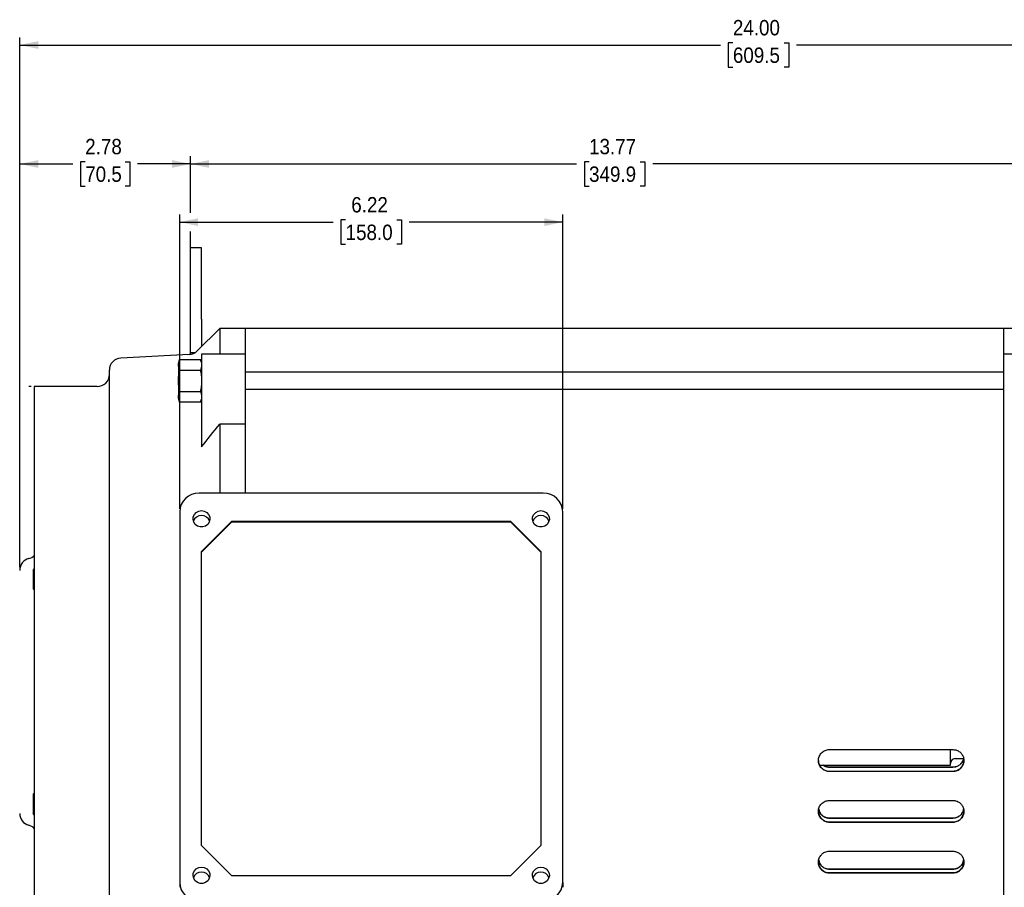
# Model space of a CAD drawing. Header units: inches. Extents: x 1.5 to 80, y 0 to 42.8.
# Tile 4 of 16: x 17.8 to 33.8, y 28.7 to 42.8. Entities that reach past the tile are written whole.
import ezdxf

# ---------------------------------------------------------------- set-up
doc = ezdxf.new("R2010")
doc.units = ezdxf.units.IN
doc.header["$MEASUREMENT"] = 0
doc.linetypes.add('SLD-Solid', pattern=[0])
doc.layers.add('SLD-0', color=7, linetype='Continuous')
doc.styles.add('SLDTEXTSTYLE0', font='GOTHIC.TTF', dxfattribs={"width": 0.913})
doc.dimstyles.new('SLDDIMSTYLE0', dxfattribs={"dimtxt": 0.25, "dimasz": 0.3, "dimexe": 0, "dimexo": 0.0625, "dimgap": 0.0625, "dimtad": 0, "dimtih": 1, "dimtoh": 1, "dimrnd": 1e-09, "dimzin": 4, "dimdsep": 46, "dimtxsty": 'SLDTEXTSTYLE0', "dimsah": 1, "dimcen": 0.09, "dimadec": 0, "dimazin": 1, "dimtfac": 1, "dimtofl": 0, "dimtmove": 0, "dimatfit": 3, "dimfxl": 0, "dimfrac": 2, "dimtolj": 1, "dimtzin": 12, "dimarcsym": 0})
doc.dimstyles.new('SLDDIMSTYLE1', dxfattribs={"dimtxt": 0.25, "dimasz": 0.3, "dimexe": 0, "dimexo": 0.0625, "dimgap": 0.0625, "dimtad": 0, "dimtih": 1, "dimtoh": 1, "dimrnd": 1e-09, "dimzin": 12, "dimdsep": 46, "dimtxsty": 'SLDTEXTSTYLE0', "dimsah": 1, "dimcen": 0.09, "dimadec": 0, "dimazin": 3, "dimtfac": 1, "dimtofl": 0, "dimtmove": 0, "dimatfit": 3, "dimfxl": 0, "dimfrac": 2, "dimtolj": 1, "dimtzin": 12, "dimarcsym": 0})

# ---------------------------------------------------------------- blocks, each defined once
blk = doc.blocks.new('_D_2')
at = {"layer": 'SLD-0'}
for p, q in [((37.783, 30.915), (37.783, 22.978)), ((32.392, 24.923), (32.392, 22.978)), ((32.392, 23.103), (34.469, 23.103)), ((34.672, 23.14), (34.595, 23.14)), ((34.595, 23.14), (34.595, 22.743)), ((35.503, 23.14), (35.579, 23.14)), ((35.579, 23.14), (35.579, 22.743)), ((37.783, 23.103), (35.706, 23.103)), ((34.595, 22.743), (34.672, 22.743)), ((35.579, 22.743), (35.503, 22.743))]:
    blk.add_line(p, q, dxfattribs=at)
for points in [[(32.392, 23.103), (32.692, 23.041), (32.692, 23.166)], [(37.783, 23.103), (37.483, 23.166), (37.483, 23.041)]]:
    blk.add_solid(points, dxfattribs=at)
at = {"layer": 'SLD-0', "char_height": 0.25, "attachment_point": 1, "style": 'SLDTEXTSTYLE0'}
for s, insert in [('5.39', (34.764, 23.51)), ('136.9', (34.672, 23.063))]:
    blk.add_mtext(s, dxfattribs=dict(at, insert=insert))
blk = doc.blocks.new('_D_4')
at = {"layer": 'SLD-0'}
for p, q in [((17.636, 36.812), (16.322, 36.812)), ((16.447, 36.812), (16.447, 32.262)), ((17.972, 36.812), (17.936, 36.812)), ((16.032, 31.888), (15.955, 31.888)), ((15.955, 31.888), (15.955, 31.491)), ((16.863, 31.888), (16.939, 31.888)), ((16.939, 31.888), (16.939, 31.491)), ((15.955, 31.491), (16.032, 31.491)), ((16.447, 26.89), (16.447, 31.44)), ((16.939, 31.491), (16.863, 31.491)), ((17.972, 26.89), (16.322, 26.89))]:
    blk.add_line(p, q, dxfattribs=at)
for points in [[(16.447, 36.812), (16.385, 36.512), (16.51, 36.512)], [(16.447, 26.89), (16.51, 27.19), (16.385, 27.19)]]:
    blk.add_solid(points, dxfattribs=at)
at = {"layer": 'SLD-0', "char_height": 0.25, "attachment_point": 1, "style": 'SLDTEXTSTYLE0'}
for s, insert in [('%%c', (15.935, 32.258)), ('9.92', (16.312, 32.258)), ('252.0', (16.032, 31.81))]:
    blk.add_mtext(s, dxfattribs=dict(at, insert=insert))
blk = doc.blocks.new('_D_5')
at = {"layer": 'SLD-0'}
for p, q in [((17.786, 33.876), (17.786, 42.483)), ((29.369, 42.395), (29.292, 42.395)), ((29.292, 42.395), (29.292, 41.998)), ((30.2, 42.395), (30.276, 42.395)), ((30.276, 42.395), (30.276, 41.998)), ((41.783, 32.876), (41.783, 42.483)), ((17.786, 42.358), (29.166, 42.358)), ((41.783, 42.358), (30.403, 42.358)), ((29.292, 41.998), (29.369, 41.998)), ((30.276, 41.998), (30.2, 41.998))]:
    blk.add_line(p, q, dxfattribs=at)
for points in [[(17.786, 42.358), (18.086, 42.296), (18.086, 42.421)], [(41.783, 42.358), (41.483, 42.421), (41.483, 42.296)]]:
    blk.add_solid(points, dxfattribs=at)
at = {"layer": 'SLD-0', "char_height": 0.25, "attachment_point": 1, "style": 'SLDTEXTSTYLE0'}
for s, insert in [('24.00', (29.369, 42.765)), ('609.5', (29.369, 42.318))]:
    blk.add_mtext(s, dxfattribs=dict(at, insert=insert))
blk = doc.blocks.new('_D_6')
at = {"layer": 'SLD-0'}
for p, q in [((20.384, 34.827), (20.384, 39.607)), ((23.079, 39.519), (23.003, 39.519)), ((23.003, 39.519), (23.003, 39.122)), ((23.91, 39.519), (23.986, 39.519)), ((23.986, 39.519), (23.986, 39.122)), ((26.605, 34.827), (26.605, 39.607)), ((20.384, 39.482), (22.876, 39.482)), ((26.605, 39.482), (24.113, 39.482)), ((23.003, 39.122), (23.079, 39.122)), ((23.986, 39.122), (23.91, 39.122))]:
    blk.add_line(p, q, dxfattribs=at)
for points in [[(20.384, 39.482), (20.684, 39.419), (20.684, 39.544)], [(26.605, 39.482), (26.305, 39.544), (26.305, 39.419)]]:
    blk.add_solid(points, dxfattribs=at)
at = {"layer": 'SLD-0', "char_height": 0.25, "attachment_point": 1, "style": 'SLDTEXTSTYLE0'}
for s, insert in [('6.22', (23.171, 39.889)), ('158.0', (23.079, 39.441))]:
    blk.add_mtext(s, dxfattribs=dict(at, insert=insert))
blk = doc.blocks.new('_D_7')
at = {"layer": 'SLD-0'}
for p, q in [((17.786, 36.962), (17.786, 40.552)), ((18.85, 40.463), (18.774, 40.463)), ((18.774, 40.463), (18.774, 40.067)), ((19.497, 40.463), (19.573, 40.463)), ((19.573, 40.463), (19.573, 40.067)), ((20.561, 39.632), (20.561, 40.552)), ((17.786, 40.427), (18.648, 40.427)), ((20.561, 40.427), (19.7, 40.427)), ((18.774, 40.067), (18.85, 40.067)), ((19.573, 40.067), (19.497, 40.067)), ((20.561, 38.812), (20.561, 39.332)), ((17.786, 33.876), (17.786, 36.662))]:
    blk.add_line(p, q, dxfattribs=at)
for points in [[(17.786, 40.427), (18.086, 40.364), (18.086, 40.489)], [(20.561, 40.427), (20.261, 40.489), (20.261, 40.364)]]:
    blk.add_solid(points, dxfattribs=at)
at = {"layer": 'SLD-0', "char_height": 0.25, "attachment_point": 1, "style": 'SLDTEXTSTYLE0'}
for s, insert in [('2.78', (18.85, 40.834)), ('70.5', (18.85, 40.386))]:
    blk.add_mtext(s, dxfattribs=dict(at, insert=insert))
blk = doc.blocks.new('_D_8')
at = {"layer": 'SLD-0'}
for p, q in [((20.561, 39.632), (20.561, 40.552)), ((27.033, 40.463), (26.957, 40.463)), ((26.957, 40.463), (26.957, 40.067)), ((27.864, 40.463), (27.941, 40.463)), ((27.941, 40.463), (27.941, 40.067)), ((34.336, 39.159), (34.336, 40.552)), ((20.561, 40.427), (26.83, 40.427)), ((34.336, 40.427), (28.067, 40.427)), ((26.957, 40.067), (27.033, 40.067)), ((27.941, 40.067), (27.864, 40.067)), ((20.561, 39.117), (20.561, 39.332))]:
    blk.add_line(p, q, dxfattribs=at)
for points in [[(20.561, 40.427), (20.861, 40.364), (20.861, 40.489)], [(34.336, 40.427), (34.036, 40.489), (34.036, 40.364)]]:
    blk.add_solid(points, dxfattribs=at)
at = {"layer": 'SLD-0', "char_height": 0.25, "attachment_point": 1, "style": 'SLDTEXTSTYLE0'}
for s, insert in [('13.77', (27.033, 40.834)), ('349.9', (27.033, 40.386))]:
    blk.add_mtext(s, dxfattribs=dict(at, insert=insert))

msp = doc.modelspace()

# ---------------------------------------------------------------- linework, layer by layer
at = {"color": 7, "linetype": 'SLD-Solid', "lineweight": 25}
for p, q in [((20.7386, 39.0667), (20.5614, 39.0667)), ((20.5614, 37.9069), (20.5614, 39.0667)), ((20.7386, 37.9069), (20.7386, 39.0667)), ((20.5614, 37.361), (20.5614, 37.9069)), ((20.7386, 37.9069), (20.7386, 37.4611)), ((21.0339, 37.7564), (20.6671, 37.3897)), ((21.4472, 37.7564), (21.0339, 37.7564)), ((21.0339, 37.7564), (21.0339, 37.3377)), ((33.7701, 37.7564), (21.4472, 37.7564)), ((21.4472, 37.7564), (21.4472, 37.3377)), ((34.0457, 37.7564), (33.7701, 37.7564)), ((33.7701, 37.3377), (33.7701, 37.7564)), ((20.5383, 37.3323), (19.4291, 37.2742)), ((20.6307, 37.361), (20.5614, 37.361)), ((20.5614, 37.3349), (20.5614, 37.361)), ((21.4472, 37.3377), (20.7386, 37.3377)), ((20.7386, 37.3377), (20.7386, 36.8618)), ((21.4472, 37.3377), (21.4472, 36.8618)), ((34.3363, 37.3377), (33.7701, 37.3377)), ((33.7701, 36.8618), (33.7701, 37.3377)), ((20.3826, 37.2501), (20.3646, 37.2038)), ((20.3646, 37.2038), (20.3646, 37.1637)), ((20.3646, 37.1637), (20.3646, 36.9046)), ((20.3826, 37.2501), (20.7205, 37.2501)), ((20.7386, 37.2038), (20.7205, 37.2501)), ((19.2425, 26.6242), (19.2425, 37.0776)), ((20.3826, 37.0773), (20.7205, 37.0773)), ((33.7701, 37.0424), (21.4472, 37.0424)), ((19.0451, 36.8114), (18.022, 36.8115)), ((18.022, 36.8115), (18.022, 26.8903)), ((20.3646, 36.9046), (20.3646, 36.6455)), ((20.7386, 36.8618), (20.7386, 35.8295)), ((21.4472, 36.8618), (21.4472, 36.2024)), ((33.7701, 36.3944), (33.7701, 36.8618)), ((20.3646, 36.6455), (20.3646, 36.6054)), ((20.3826, 36.7318), (20.7205, 36.7318)), ((21.4472, 36.7668), (33.7701, 36.7668)), ((20.3646, 36.6054), (20.3826, 36.5591)), ((20.7205, 36.5591), (20.3826, 36.5591)), ((20.7205, 36.5591), (20.7386, 36.6054)), ((33.7701, 36.3532), (33.7701, 36.3944)), ((33.7701, 36.074), (33.7701, 36.3532)), ((21.0339, 36.2024), (21.0339, 35.0817)), ((21.4472, 36.2024), (21.0339, 36.2024)), ((21.4472, 36.2024), (21.4472, 35.0817)), ((33.7701, 27.6762), (33.7701, 36.074)), ((26.2898, 35.0817), (20.6992, 35.0817)), ((20.3842, 34.777), (20.3842, 28.7588)), ((26.6047, 28.7588), (26.6047, 34.777)), ((20.7386, 34.1317), (21.2307, 34.6246)), ((20.7386, 34.1211), (21.2307, 34.6132)), ((21.2307, 34.6132), (21.2307, 34.6246)), ((21.2307, 34.6246), (25.7583, 34.6246)), ((21.2307, 34.6132), (25.7583, 34.6132)), ((25.7583, 34.6246), (25.7583, 34.6132)), ((26.2504, 34.1317), (25.7583, 34.6246)), ((25.7583, 34.6132), (26.2504, 34.1211)), ((20.7386, 34.1211), (20.7386, 34.1317)), ((20.7386, 29.3574), (20.7386, 34.1211)), ((26.2504, 34.1317), (26.2504, 34.1211)), ((26.2504, 34.1211), (26.2504, 29.3574)), ((18.022, 33.8565), (18.0024, 33.8369)), ((18.0024, 33.8369), (18.0024, 33.5196)), ((18.0024, 33.5196), (18.022, 33.5309)), ((30.9354, 30.9145), (32.9433, 30.9145)), ((32.9006, 30.6639), (32.9006, 30.9145)), ((32.9794, 30.7682), (33.1169, 30.7682)), ((30.7752, 30.6639), (32.9006, 30.6639)), ((30.9354, 30.631), (32.9433, 30.631)), ((32.9433, 30.6297), (30.9354, 30.6297)), ((30.9354, 30.5619), (32.9433, 30.5619)), ((32.9433, 30.5606), (30.9354, 30.5606)), ((18.022, 30.1895), (18.0024, 30.199)), ((18.0024, 30.199), (18.0024, 29.876)), ((30.9354, 30.0889), (32.9433, 30.0889)), ((18.022, 29.8565), (18.0024, 29.876)), ((30.9354, 29.8027), (32.9433, 29.8027)), ((32.9433, 29.8014), (30.9354, 29.8014)), ((30.9354, 29.7366), (32.9433, 29.7366)), ((32.9433, 29.7354), (30.9354, 29.7354)), ((21.2307, 28.8653), (20.7386, 29.3574)), ((26.2504, 29.3574), (25.7583, 28.8653)), ((30.9354, 29.2642), (32.9433, 29.2642)), ((30.9354, 28.9736), (32.9433, 28.9736)), ((32.9433, 28.9722), (30.9354, 28.9722)), ((25.7583, 28.8653), (21.2307, 28.8653)), ((30.9354, 28.9123), (32.9433, 28.9123)), ((32.9433, 28.911), (30.9354, 28.911)), ((20.3842, 28.7588), (20.3842, 28.6781)), ((26.6047, 28.7588), (26.6047, 28.6781))]:
    msp.add_line(p, q, dxfattribs=at)
at = {"color": 7, "linetype": 'SLD-Solid', "lineweight": 25, "flags": 128}
for points in [[(20.7386, 34.796), (20.7833, 34.7888), (20.8232, 34.7679), (20.8539, 34.7356), (20.8722, 34.6954), (20.8759, 34.6517), (20.8648, 34.6091), (20.84, 34.5724), (20.8042, 34.5455), (20.7613, 34.5312), (20.7159, 34.5312), (20.673, 34.5455), (20.6372, 34.5724), (20.6124, 34.6091), (20.6013, 34.6517), (20.605, 34.6954), (20.6232, 34.7356), (20.6539, 34.7679), (20.6938, 34.7888), (20.7386, 34.796)], [(26.2504, 34.796), (26.2951, 34.7888), (26.335, 34.7679), (26.3657, 34.7356), (26.384, 34.6954), (26.3877, 34.6517), (26.3766, 34.6091), (26.3518, 34.5724), (26.316, 34.5455), (26.2731, 34.5312), (26.2277, 34.5312), (26.1848, 34.5455), (26.149, 34.5724), (26.1242, 34.6091), (26.1131, 34.6517), (26.1168, 34.6954), (26.135, 34.7356), (26.1658, 34.7679), (26.2056, 34.7888), (26.2504, 34.796)], [(20.7386, 29.0063), (20.7833, 28.9991), (20.8232, 28.9782), (20.8539, 28.9459), (20.8722, 28.9057), (20.8759, 28.862), (20.8648, 28.8195), (20.84, 28.7827), (20.8042, 28.7558), (20.7613, 28.7415), (20.7159, 28.7415), (20.673, 28.7558), (20.6372, 28.7827), (20.6124, 28.8195), (20.6013, 28.862), (20.605, 28.9057), (20.6232, 28.9459), (20.6539, 28.9782), (20.6938, 28.9991), (20.7386, 29.0063)], [(26.2504, 29.0063), (26.2951, 28.9991), (26.335, 28.9782), (26.3657, 28.9459), (26.384, 28.9057), (26.3877, 28.862), (26.3766, 28.8195), (26.3518, 28.7827), (26.316, 28.7558), (26.2731, 28.7415), (26.2277, 28.7415), (26.1848, 28.7558), (26.149, 28.7827), (26.1242, 28.8195), (26.1131, 28.862), (26.1168, 28.9057), (26.135, 28.9459), (26.1658, 28.9782), (26.2056, 28.9991), (26.2504, 29.0063)]]:
    msp.add_lwpolyline(points, dxfattribs=at)
at = {"color": 7, "linetype": 'SLD-Solid', "lineweight": 25}
for centre, radius, start, end in [((19.4394, 37.0776), 0.1969, 93, 180), ((20.528, 37.5289), 0.1969, 273, 315), ((19.0457, 37.0082), 0.1969, 269.82814, 0), ((20.6942, 34.7718), 0.31, 89.06886, 179.03754), ((26.2948, 34.7718), 0.31, 0.96251, 90.9311), ((20.7372, 34.5781), 0.1373, 89.41042, 161.18531), ((20.74, 34.5781), 0.1373, 18.81465, 90.58962), ((26.249, 34.5781), 0.1373, 89.41019, 161.18553), ((26.2518, 34.5781), 0.1373, 18.81478, 90.58949), ((17.8842, 34.2068), 0.1969, 284.47751, 314.427), ((17.9827, 33.8256), 0.1969, 104.47751, 180), ((32.9794, 30.6895), 0.0787, 90, 180), ((17.9827, 29.8761), 0.1969, 180, 255.52249), ((17.8842, 29.4949), 0.1969, 45.573, 75.52249), ((20.7372, 28.7884), 0.1373, 89.41042, 161.18531), ((20.74, 28.7884), 0.1373, 18.81465, 90.58962), ((26.249, 28.7884), 0.1373, 89.41019, 161.18553), ((26.2518, 28.7884), 0.1373, 18.81478, 90.58949), ((20.6942, 28.764), 0.31, 180.9624, 270.93114), ((26.2948, 28.764), 0.31, 269.0689, 359.03755)]:
    msp.add_arc(centre, radius, start, end, dxfattribs=at)
for points, knots in [([(20.3646, 37.1637), (20.3646, 37.1783), (20.3662, 37.1927), (20.3725, 37.2215), (20.3771, 37.2358), (20.3826, 37.2501)], [0, 0, 0, 0, 0.5, 0.5, 1, 1, 1, 1]), ([(20.3826, 37.0773), (20.3771, 37.0916), (20.3725, 37.1059), (20.3662, 37.1347), (20.3646, 37.1492), (20.3646, 37.1637)], [0, 0, 0, 0, 0.5, 0.5, 1, 1, 1, 1]), ([(20.7205, 37.2501), (20.7261, 37.2358), (20.7306, 37.2215), (20.7369, 37.1927), (20.7386, 37.1783), (20.7386, 37.1637)], [0, 0, 0, 0, 0.5, 0.5, 1, 1, 1, 1]), ([(20.7386, 37.1637), (20.7386, 37.1492), (20.7369, 37.1347), (20.7306, 37.1059), (20.7261, 37.0916), (20.7205, 37.0773)], [0, 0, 0, 0, 0.5, 0.5, 1, 1, 1, 1]), ([(20.3646, 36.9046), (20.3646, 36.9337), (20.3662, 36.9626), (20.3725, 37.0202), (20.3771, 37.0488), (20.3826, 37.0773)], [0, 0, 0, 0, 0.5, 0.5, 1, 1, 1, 1]), ([(20.7205, 37.0773), (20.7261, 37.0488), (20.7306, 37.0202), (20.7369, 36.9626), (20.7386, 36.9337), (20.7386, 36.9046)], [0, 0, 0, 0, 0.5, 0.5, 1, 1, 1, 1]), ([(20.3826, 36.7318), (20.3771, 36.7604), (20.3725, 36.789), (20.3662, 36.8465), (20.3646, 36.8755), (20.3646, 36.9046)], [0, 0, 0, 0, 0.5, 0.5, 1, 1, 1, 1]), ([(20.7386, 36.9046), (20.7386, 36.8755), (20.7369, 36.8465), (20.7306, 36.789), (20.7261, 36.7604), (20.7205, 36.7318)], [0, 0, 0, 0, 0.5, 0.5, 1, 1, 1, 1]), ([(20.3646, 36.6455), (20.3646, 36.66), (20.3662, 36.6745), (20.3725, 36.7033), (20.3771, 36.7176), (20.3826, 36.7318)], [0, 0, 0, 0, 0.5, 0.5, 1, 1, 1, 1]), ([(20.3826, 36.5591), (20.3771, 36.5733), (20.3725, 36.5877), (20.3662, 36.6164), (20.3646, 36.6309), (20.3646, 36.6455)], [0, 0, 0, 0, 0.5, 0.5, 1, 1, 1, 1]), ([(20.7205, 36.7318), (20.7261, 36.7176), (20.7306, 36.7033), (20.7369, 36.6745), (20.7386, 36.66), (20.7386, 36.6455)], [0, 0, 0, 0, 0.5, 0.5, 1, 1, 1, 1]), ([(20.7386, 36.6455), (20.7386, 36.6309), (20.7369, 36.6164), (20.7306, 36.5877), (20.7261, 36.5733), (20.7205, 36.5591)], [0, 0, 0, 0, 0.5, 0.5, 1, 1, 1, 1]), ([(30.9354, 30.5606), (30.9236, 30.5606), (30.912, 30.5618), (30.8892, 30.5664), (30.8779, 30.5698), (30.8564, 30.5788), (30.8462, 30.5843), (30.8269, 30.5972), (30.8178, 30.6047), (30.8016, 30.6211), (30.7943, 30.63), (30.7814, 30.6493), (30.776, 30.6595), (30.7673, 30.6806), (30.7639, 30.6918), (30.7594, 30.7143), (30.7583, 30.7257), (30.7582, 30.7486), (30.7594, 30.7602), (30.7638, 30.7828), (30.767, 30.7938), (30.7758, 30.8151), (30.7812, 30.8255), (30.7939, 30.8447), (30.8012, 30.8537), (30.8177, 30.8703), (30.8267, 30.8777), (30.8459, 30.8907), (30.8562, 30.8963), (30.8778, 30.9053), (30.8889, 30.9087), (30.9118, 30.9134), (30.9236, 30.9145), (30.9354, 30.9145)], [0, 0, 0, 0, 0.0625, 0.0625, 0.125, 0.125, 0.1875, 0.1875, 0.25, 0.25, 0.3125, 0.3125, 0.375, 0.375, 0.4375, 0.4375, 0.5, 0.5, 0.5625, 0.5625, 0.625, 0.625, 0.6875, 0.6875, 0.75, 0.75, 0.8125, 0.8125, 0.875, 0.875, 0.9375, 0.9375, 1, 1, 1, 1]), ([(32.9433, 30.9145), (32.963, 30.9126), (33.0025, 30.9088), (33.0551, 30.8788), (33.0954, 30.8347), (33.1165, 30.7849), (33.1229, 30.7313), (33.1135, 30.6769), (33.0832, 30.6233), (33.0367, 30.5833), (32.9871, 30.5633), (32.9552, 30.5613), (32.9433, 30.5606)], [0, 0, 0, 0, 0.1054548, 0.210892, 0.3168116, 0.4239344, 0.499428, 0.6094361, 0.719461, 0.8288631, 0.9362504, 1, 1, 1, 1]), ([(30.7604, 30.7387), (30.7598, 30.7326), (30.7572, 30.7065), (30.7733, 30.661), (30.8078, 30.6108), (30.8585, 30.5757), (30.9038, 30.5628), (30.9295, 30.562), (30.9354, 30.5619)], [0, 0, 0, 0, 0.0657932, 0.2856453, 0.5060261, 0.7238544, 0.936922, 1, 1, 1, 1]), ([(32.9433, 30.631), (32.9629, 30.6329), (33.002, 30.6367), (33.0546, 30.6662), (33.0938, 30.7101), (33.1132, 30.7471), (33.1155, 30.7675), (33.1156, 30.7682)], [0, 0, 0, 0, 0.2451052, 0.4901125, 0.7378007, 0.9907047, 1, 1, 1, 1]), ([(33.1137, 30.7682), (33.1128, 30.7612), (33.1092, 30.7341), (33.0822, 30.6926), (33.0368, 30.6523), (32.9869, 30.6324), (32.9551, 30.6304), (32.9433, 30.6297)], [0, 0, 0, 0, 0.0894449, 0.3465128, 0.6020126, 0.8524701, 1, 1, 1, 1]), ([(32.9433, 30.5619), (32.9551, 30.5619), (32.9667, 30.563), (32.9896, 30.5676), (33.0009, 30.5711), (33.0225, 30.5801), (33.0327, 30.5856), (33.052, 30.5986), (33.061, 30.6061), (33.0773, 30.6224), (33.0845, 30.6313), (33.0974, 30.6507), (33.1028, 30.6609), (33.1115, 30.682), (33.1149, 30.6931), (33.1193, 30.7158), (33.1205, 30.7272), (33.1205, 30.7388)], [0, 0, 0, 0, 0.125, 0.125, 0.25, 0.25, 0.375, 0.375, 0.5, 0.5, 0.625, 0.625, 0.75, 0.75, 0.875, 0.875, 1, 1, 1, 1]), ([(30.9354, 30.6297), (30.9157, 30.6314), (30.8784, 30.6344), (30.8472, 30.6545), (30.8326, 30.6639)], [0, 0, 0, 0, 0.5305663, 1, 1, 1, 1]), ([(30.8371, 30.6639), (30.8446, 30.6581), (30.8678, 30.6402), (30.9038, 30.6321), (30.9295, 30.6312), (30.9354, 30.631)], [0, 0, 0, 0, 0.2691402, 0.8325259, 1, 1, 1, 1]), ([(30.9354, 29.7354), (30.9234, 29.7354), (30.9116, 29.7366), (30.8883, 29.7413), (30.8768, 29.7449), (30.8551, 29.7541), (30.8449, 29.7597), (30.8255, 29.773), (30.8166, 29.7805), (30.8005, 29.7969), (30.7933, 29.806), (30.7808, 29.8251), (30.7755, 29.8351), (30.767, 29.856), (30.7638, 29.867), (30.7594, 29.8891), (30.7583, 29.9002), (30.7582, 29.9228), (30.7593, 29.9342), (30.7635, 29.9563), (30.7667, 29.9671), (30.7751, 29.9883), (30.7805, 29.9986), (30.7929, 30.0178), (30.8, 30.0268), (30.8163, 30.0436), (30.8253, 30.0511), (30.8445, 30.0643), (30.8549, 30.0701), (30.8768, 30.0794), (30.8881, 30.0829), (30.9113, 30.0877), (30.9234, 30.0889), (30.9354, 30.0889)], [0, 0, 0, 0, 0.0625, 0.0625, 0.125, 0.125, 0.1875, 0.1875, 0.25, 0.25, 0.3125, 0.3125, 0.375, 0.375, 0.4375, 0.4375, 0.5, 0.5, 0.5625, 0.5625, 0.625, 0.625, 0.6875, 0.6875, 0.75, 0.75, 0.8125, 0.8125, 0.875, 0.875, 0.9375, 0.9375, 1, 1, 1, 1]), ([(32.9433, 30.0889), (32.9626, 30.0871), (33.0011, 30.0834), (33.0525, 30.055), (33.0927, 30.013), (33.1158, 29.9629), (33.1233, 29.9071), (33.113, 29.8496), (33.0807, 29.7946), (33.0316, 29.7548), (32.9824, 29.7372), (32.9527, 29.7358), (32.9433, 29.7354)], [0, 0, 0, 0, 0.10090512, 0.20174627, 0.30437023, 0.41130243, 0.49892802, 0.61477674, 0.73070537, 0.84384495, 0.9503569, 1, 1, 1, 1]), ([(30.76, 29.9132), (30.7594, 29.9091), (30.7563, 29.8841), (30.7719, 29.8386), (30.8069, 29.786), (30.8593, 29.7499), (30.9051, 29.7375), (30.9302, 29.7368), (30.9354, 29.7366)], [0, 0, 0, 0, 0.0465501, 0.2788048, 0.5119668, 0.7361632, 0.9454634, 1, 1, 1, 1]), ([(30.9354, 29.8014), (30.9165, 29.8032), (30.8787, 29.8068), (30.8277, 29.8343), (30.7885, 29.8756), (30.766, 29.9147), (30.7641, 29.9392), (30.7637, 29.9442)], [0, 0, 0, 0, 0.2269889, 0.453727, 0.6874256, 0.9362879, 1, 1, 1, 1]), ([(30.7642, 29.9459), (30.7668, 29.9325), (30.7734, 29.8984), (30.8078, 29.8523), (30.859, 29.8161), (30.9049, 29.8036), (30.9301, 29.8029), (30.9354, 29.8027)], [0, 0, 0, 0, 0.1730391, 0.4391193, 0.6956116, 0.9362682, 1, 1, 1, 1]), ([(33.1153, 29.9503), (33.1139, 29.9391), (33.1099, 29.9069), (33.0797, 29.8606), (33.0311, 29.8206), (32.9819, 29.8033), (32.9525, 29.8019), (32.9433, 29.8014)], [0, 0, 0, 0, 0.1395974, 0.4004413, 0.6544803, 0.8924737, 1, 1, 1, 1]), ([(32.9433, 29.8027), (32.9623, 29.8045), (33.0002, 29.8081), (33.0513, 29.8358), (33.0908, 29.8773), (33.1124, 29.917), (33.1152, 29.9416), (33.1158, 29.9468)], [0, 0, 0, 0, 0.22685002, 0.45345718, 0.68658043, 0.93379446, 1, 1, 1, 1]), ([(32.9433, 29.7366), (32.9554, 29.7366), (32.9673, 29.7379), (32.9906, 29.7426), (33.0021, 29.7463), (33.0239, 29.7555), (33.0341, 29.7612), (33.0535, 29.7745), (33.0624, 29.7821), (33.0785, 29.7985), (33.0857, 29.8076), (33.0982, 29.8268), (33.1034, 29.8368), (33.1118, 29.8577), (33.1151, 29.8687), (33.1194, 29.8908), (33.1205, 29.902), (33.1205, 29.9134)], [0, 0, 0, 0, 0.125, 0.125, 0.25, 0.25, 0.375, 0.375, 0.5, 0.5, 0.625, 0.625, 0.75, 0.75, 0.875, 0.875, 1, 1, 1, 1]), ([(30.9354, 28.911), (30.9229, 28.911), (30.9107, 28.9123), (30.8868, 28.9173), (30.875, 28.9211), (30.853, 28.9308), (30.8426, 28.9367), (30.8233, 28.9503), (30.8145, 28.9579), (30.7988, 28.9745), (30.7918, 28.9836), (30.7798, 29.0025), (30.7748, 29.0123), (30.7666, 29.0329), (30.7635, 29.0435), (30.7594, 29.0648), (30.7583, 29.0757), (30.7582, 29.0976), (30.7592, 29.1085), (30.7631, 29.13), (30.7661, 29.1406), (30.7741, 29.1615), (30.7792, 29.1716), (30.7912, 29.1907), (30.7981, 29.1997), (30.8101, 29.2125), (30.8143, 29.2166), (30.8232, 29.2243), (30.8278, 29.2279), (30.8422, 29.2382), (30.8525, 29.2441), (30.875, 29.254), (30.8865, 29.2577), (30.9105, 29.2628), (30.9229, 29.2642), (30.9354, 29.2642)], [0, 0, 0, 0, 0.0625, 0.0625, 0.125, 0.125, 0.1875, 0.1875, 0.25, 0.25, 0.3125, 0.3125, 0.375, 0.375, 0.4375, 0.4375, 0.5, 0.5, 0.5625, 0.5625, 0.625, 0.625, 0.6875, 0.6875, 0.75, 0.75, 0.78125, 0.78125, 0.8125, 0.8125, 0.875, 0.875, 0.9375, 0.9375, 1, 1, 1, 1]), ([(32.9433, 29.2642), (32.9618, 29.2625), (32.9986, 29.2591), (33.0481, 29.2331), (33.0881, 29.1944), (33.1144, 29.1441), (33.1241, 29.0844), (33.1121, 29.0212), (33.0759, 28.9639), (33.0217, 28.9249), (32.9738, 28.9118), (32.9484, 28.9111), (32.9433, 28.911)], [0, 0, 0, 0, 0.0934034, 0.1866737, 0.2835061, 0.3894174, 0.4982353, 0.6250268, 0.7520519, 0.8709244, 0.9741335, 1, 1, 1, 1]), ([(30.9354, 28.9722), (30.9175, 28.9738), (30.8817, 28.9771), (30.8333, 29.0016), (30.7941, 29.0389), (30.7687, 29.0794), (30.7653, 29.108), (30.7641, 29.1178)], [0, 0, 0, 0, 0.2051933, 0.409932, 0.6263342, 0.8715688, 1, 1, 1, 1]), ([(30.7643, 29.119), (30.7662, 29.1066), (30.7715, 29.0721), (30.8063, 29.0241), (30.8605, 28.9859), (30.9075, 28.9742), (30.9315, 28.9737), (30.9354, 28.9736)], [0, 0, 0, 0, 0.1618671, 0.4523667, 0.7213579, 0.9543834, 1, 1, 1, 1]), ([(33.1149, 29.1212), (33.1133, 29.1086), (33.1087, 29.0737), (33.0744, 29.0246), (33.0203, 28.9854), (32.9724, 28.9729), (32.9477, 28.9723), (32.9433, 28.9722)], [0, 0, 0, 0, 0.1625169, 0.4514408, 0.7199541, 0.949955, 1, 1, 1, 1]), ([(32.9433, 28.9736), (32.9614, 28.9752), (32.9974, 28.9785), (33.0462, 29.0035), (33.0855, 29.0413), (33.1104, 29.0821), (33.1139, 29.1106), (33.1151, 29.1202)], [0, 0, 0, 0, 0.2067933, 0.4131631, 0.6305717, 0.8748721, 1, 1, 1, 1]), ([(30.7587, 29.0888), (30.7586, 29.0879), (30.7548, 29.0651), (30.7695, 29.0195), (30.805, 28.9625), (30.861, 28.9244), (30.9079, 28.9129), (30.9317, 28.9124), (30.9354, 28.9123)], [0, 0, 0, 0, 0.0109491, 0.2645719, 0.5222871, 0.7597463, 0.962806, 1, 1, 1, 1]), ([(32.9433, 28.9123), (32.9559, 28.9123), (32.9682, 28.9137), (32.9924, 28.9188), (33.0043, 28.9227), (33.0264, 28.9325), (33.0368, 28.9385), (33.0561, 28.9522), (33.0648, 28.9599), (33.0805, 28.9766), (33.0875, 28.9857), (33.0994, 29.0046), (33.1044, 29.0145), (33.1124, 29.0351), (33.1154, 29.0457), (33.1194, 29.0671), (33.1205, 29.0779), (33.1205, 29.0889)], [0, 0, 0, 0, 0.125, 0.125, 0.25, 0.25, 0.375, 0.375, 0.5, 0.5, 0.625, 0.625, 0.75, 0.75, 0.875, 0.875, 1, 1, 1, 1])]:
    msp.add_open_spline(points, degree=3, knots=knots, dxfattribs=at)
msp.add_open_spline([(20.7386, 35.8295), (20.836, 35.9546), (20.9345, 36.0788), (21.0339, 36.2024)], degree=3, dxfattribs=at)

# ---------------------------------------------------------------- dimensions: what is measured, and where the dimension line sits
at = {"layer": 'SLD-0'}
for base, p1, p2, dimstyle, picture, middle in [((41.7825, 42.3584), (17.7858, 33.8256), (41.7825, 32.8263), 'SLDDIMSTYLE0', '_D_5', (29.7842, 42.3584)), ((20.5614, 40.4267), (17.7858, 33.8256), (20.5614, 38.7616), 'SLDDIMSTYLE1', '_D_7', (19.1736, 40.4267)), ((34.3363, 40.4267), (20.5614, 39.0667), (34.3363, 39.1089), 'SLDDIMSTYLE1', '_D_8', (27.4488, 40.4267)), ((26.6047, 39.4818), (20.3842, 34.777), (26.6047, 34.777), 'SLDDIMSTYLE1', '_D_6', (23.4945, 39.4818)), ((32.392, 23.1033), (37.7825, 30.9651), (32.392, 24.973), 'SLDDIMSTYLE1', '_D_2', (35.0873, 23.1033))]:
    dim = msp.add_linear_dim(base=base, p1=p1, p2=p2, dimstyle=dimstyle, dxfattribs=at)
    dim.commit()
    dim.dimension.update_dxf_attribs({"geometry": picture, "text_midpoint": middle, "dimtype": 160})
dim = msp.add_linear_dim(base=(16.4472, 26.8903), p1=(18.022, 36.8115), p2=(18.022, 26.8903), angle=90, text='%%c<>', dimstyle='SLDDIMSTYLE1', dxfattribs=at)
dim.commit()
dim.dimension.update_dxf_attribs({"geometry": '_D_4', "text_midpoint": (16.4472, 31.8509), "dimtype": 160})

doc.saveas('drawing.dxf')
